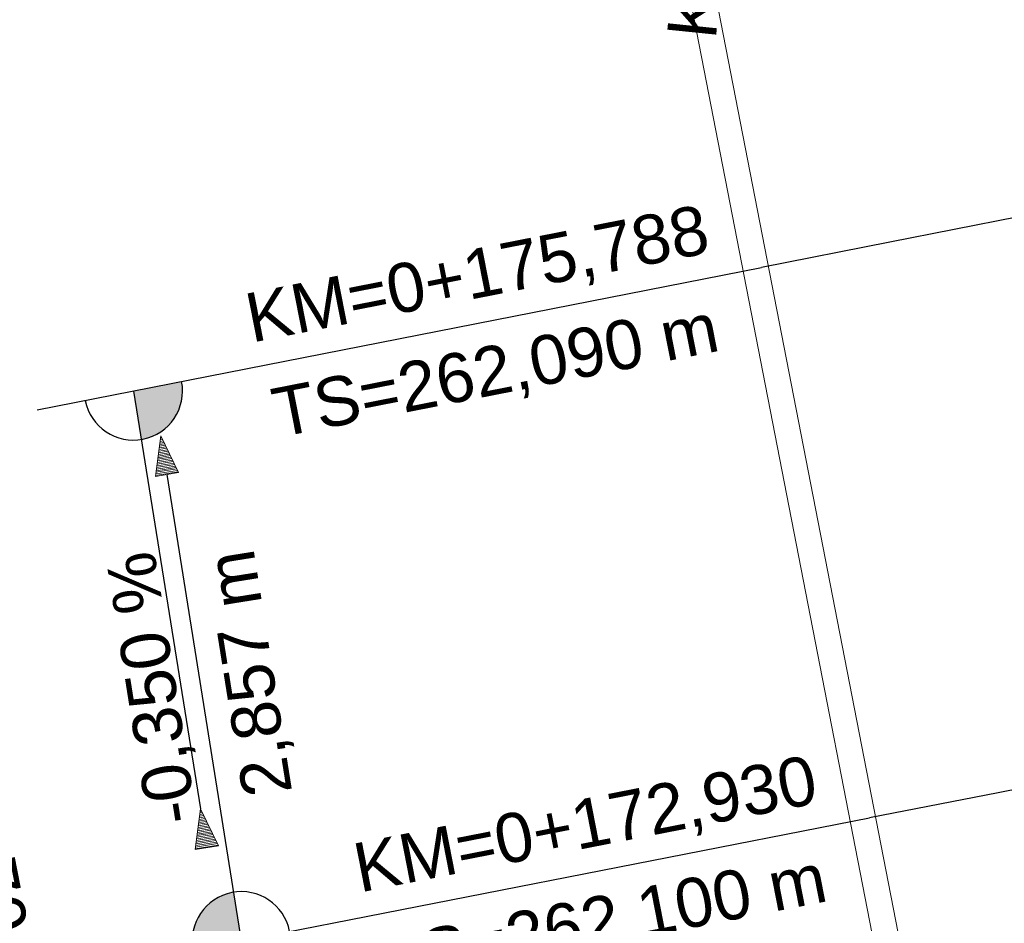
# Model space of a CAD drawing. Extents: x 4534443 to 4534638, y 5622054 to 5622365.
# Tile 64 of 79: x 4534536.51 to 4534541.52, y 5622313.47 to 5622318.07. Entities that reach past the tile are written whole.
import ezdxf

# ---------------------------------------------------------------- set-up
doc = ezdxf.new("R2010")
doc.units = 0
doc.linetypes.add('LT00000', pattern=[0])
doc.layers.add('Gleisbord', color=18, linetype='LT00000', lineweight=5, true_color=0x000000)
doc.layers.add('NEIGUNG', color=18, linetype='LT00000', lineweight=5, true_color=0x000000)
doc.styles.add('TS100', font='arial.ttf', dxfattribs={"height": 0.2})

# ---------------------------------------------------------------- blocks, each defined once
blk = doc.blocks.new('SYMB16')
at = {"color": 0, "linetype": 'ByBlock', "lineweight": -2}
for p, q in [((0.860001, 0.258001), (0.860001, -0.258001)), ((0.860001, 0.258001), (0.860001, -0.258001)), ((0.860001, 0.258001), (0.860001, -0.258001)), ((0.860001, 0.258001), (0.860001, -0.258001)), ((0.860001, 0.258001), (0.860001, -0.258001)), ((0.860001, 0.258001), (0.860001, -0.258001)), ((0.860001, 0.258001), (0.860001, -0.258001)), ((0.860001, 0.258001), (0.860001, -0.258001)), ((0.860001, 0.258001), (0.860001, -0.258001)), ((0.860001, 0.258001), (0.860001, -0.258001)), ((0.860001, 0.258001), (0.860001, -0.258001)), ((0.860001, 0.258001), (0.860001, -0.258001)), ((0.860001, 0.258001), (0.860001, -0.258001)), ((0.860001, 0.258001), (0.860001, -0.258001)), ((0.860001, 0.258001), (0.860001, -0.258001)), ((0.860001, 0.258001), (0.860001, -0.258001)), ((0.860001, 0.258001), (0.860001, -0.258001)), ((0.860001, 0.258001), (0.860001, -0.258001)), ((0.860001, 0.258001), (0.860001, -0.258001)), ((0.860001, 0.258001), (0.860001, -0.258001)), ((0.860001, 0.258001), (0.860001, -0.258001)), ((0.860001, 0.258001), (0.860001, -0.258001)), ((0.860001, 0.258001), (0.860001, -0.258001)), ((0.860001, 0.258001), (0.860001, -0.258001)), ((0.860001, 0.258001), (0.860001, -0.258001)), ((0.860001, 0.258001), (0.860001, -0.258001)), ((0.900001, 0.270001), (0.900001, -0.270001)), ((0.900001, 0.270001), (0.900001, -0.270001)), ((0.900001, 0.270001), (0.900001, -0.270001)), ((0.900001, 0.270001), (0.900001, -0.270001)), ((0.900001, 0.270001), (0.900001, -0.270001)), ((0.900001, 0.270001), (0.900001, -0.270001)), ((0.900001, 0.270001), (0.900001, -0.270001)), ((0.900001, 0.270001), (0.900001, -0.270001)), ((0.900001, 0.270001), (0.900001, -0.270001)), ((0.900001, 0.270001), (0.900001, -0.270001)), ((0.900001, 0.270001), (0.900001, -0.270001)), ((0.900001, 0.270001), (0.900001, -0.270001)), ((0.900001, 0.270001), (0.900001, -0.270001)), ((0.900001, 0.270001), (0.900001, -0.270001)), ((0.900001, 0.270001), (0.900001, -0.270001)), ((0.900001, 0.270001), (0.900001, -0.270001)), ((0.900001, 0.270001), (0.900001, -0.270001)), ((0.900001, 0.270001), (0.900001, -0.270001)), ((0.900001, 0.270001), (0.900001, -0.270001)), ((0.900001, 0.270001), (0.900001, -0.270001)), ((0.900001, 0.270001), (0.900001, -0.270001)), ((0.900001, 0.270001), (0.900001, -0.270001)), ((0.900001, 0.270001), (0.900001, -0.270001)), ((0.900001, 0.270001), (0.900001, -0.270001)), ((0.900001, 0.270001), (0.900001, -0.270001)), ((0.900001, 0.270001), (0.900001, -0.270001)), ((0.940001, 0.282001), (0.940001, -0.282001)), ((0.940001, 0.282001), (0.940001, -0.282001)), ((0.940001, 0.282001), (0.940001, -0.282001)), ((0.940001, 0.282001), (0.940001, -0.282001)), ((0.940001, 0.282001), (0.940001, -0.282001)), ((0.940001, 0.282001), (0.940001, -0.282001)), ((0.940001, 0.282001), (0.940001, -0.282001)), ((0.940001, 0.282001), (0.940001, -0.282001)), ((0.940001, 0.282001), (0.940001, -0.282001)), ((0.940001, 0.282001), (0.940001, -0.282001)), ((0.940001, 0.282001), (0.940001, -0.282001)), ((0.940001, 0.282001), (0.940001, -0.282001)), ((0.940001, 0.282001), (0.940001, -0.282001)), ((0.940001, 0.282001), (0.940001, -0.282001)), ((0.940001, 0.282001), (0.940001, -0.282001)), ((0.940001, 0.282001), (0.940001, -0.282001)), ((0.940001, 0.282001), (0.940001, -0.282001)), ((0.940001, 0.282001), (0.940001, -0.282001)), ((0.940001, 0.282001), (0.940001, -0.282001)), ((0.940001, 0.282001), (0.940001, -0.282001)), ((0.940001, 0.282001), (0.940001, -0.282001)), ((0.940001, 0.282001), (0.940001, -0.282001)), ((0.940001, 0.282001), (0.940001, -0.282001)), ((0.940001, 0.282001), (0.940001, -0.282001)), ((0.940001, 0.282001), (0.940001, -0.282001)), ((0.940001, 0.282001), (0.940001, -0.282001)), ((0.980001, 0.294001), (0.980001, -0.294001)), ((0.980001, 0.294001), (0.980001, -0.294001)), ((0.980001, 0.294001), (0.980001, -0.294001)), ((0.980001, 0.294001), (0.980001, -0.294001)), ((0.980001, 0.294001), (0.980001, -0.294001)), ((0.980001, 0.294001), (0.980001, -0.294001)), ((0.980001, 0.294001), (0.980001, -0.294001)), ((0.980001, 0.294001), (0.980001, -0.294001)), ((0.980001, 0.294001), (0.980001, -0.294001)), ((0.980001, 0.294001), (0.980001, -0.294001)), ((0.980001, 0.294001), (0.980001, -0.294001)), ((0.980001, 0.294001), (0.980001, -0.294001)), ((0.980001, 0.294001), (0.980001, -0.294001)), ((0.980001, 0.294001), (0.980001, -0.294001)), ((0.980001, 0.294001), (0.980001, -0.294001)), ((0.980001, 0.294001), (0.980001, -0.294001)), ((0.980001, 0.294001), (0.980001, -0.294001)), ((0.980001, 0.294001), (0.980001, -0.294001)), ((0.980001, 0.294001), (0.980001, -0.294001)), ((0.980001, 0.294001), (0.980001, -0.294001)), ((0.980001, 0.294001), (0.980001, -0.294001)), ((0.980001, 0.294001), (0.980001, -0.294001)), ((0.980001, 0.294001), (0.980001, -0.294001)), ((0.980001, 0.294001), (0.980001, -0.294001)), ((0.980001, 0.294001), (0.980001, -0.294001)), ((0.980001, 0.294001), (0.980001, -0.294001)), ((0.020001, 0.006001), (0.020001, -0.006001)), ((0.020001, 0.006001), (0.020001, -0.006001)), ((0.020001, 0.006001), (0.020001, -0.006001)), ((0.020001, 0.006001), (0.020001, -0.006001)), ((0.020001, 0.006001), (0.020001, -0.006001)), ((0.020001, 0.006001), (0.020001, -0.006001)), ((0.020001, 0.006001), (0.020001, -0.006001)), ((0.020001, 0.006001), (0.020001, -0.006001)), ((0.020001, 0.006001), (0.020001, -0.006001)), ((0.020001, 0.006001), (0.020001, -0.006001)), ((0.020001, 0.006001), (0.020001, -0.006001)), ((0.020001, 0.006001), (0.020001, -0.006001)), ((0.020001, 0.006001), (0.020001, -0.006001)), ((0.020001, 0.006001), (0.020001, -0.006001)), ((0.020001, 0.006001), (0.020001, -0.006001)), ((0.020001, 0.006001), (0.020001, -0.006001)), ((0.020001, 0.006001), (0.020001, -0.006001)), ((0.020001, 0.006001), (0.020001, -0.006001)), ((0.020001, 0.006001), (0.020001, -0.006001)), ((0.020001, 0.006001), (0.020001, -0.006001)), ((0.020001, 0.006001), (0.020001, -0.006001)), ((0.020001, 0.006001), (0.020001, -0.006001)), ((0.020001, 0.006001), (0.020001, -0.006001)), ((0.020001, 0.006001), (0.020001, -0.006001)), ((0.020001, 0.006001), (0.020001, -0.006001)), ((0.020001, 0.006001), (0.020001, -0.006001)), ((0.060001, 0.018001), (0.060001, -0.018001)), ((0.060001, 0.018001), (0.060001, -0.018001)), ((0.060001, 0.018001), (0.060001, -0.018001)), ((0.060001, 0.018001), (0.060001, -0.018001)), ((0.060001, 0.018001), (0.060001, -0.018001)), ((0.060001, 0.018001), (0.060001, -0.018001)), ((0.060001, 0.018001), (0.060001, -0.018001)), ((0.060001, 0.018001), (0.060001, -0.018001)), ((0.060001, 0.018001), (0.060001, -0.018001)), ((0.060001, 0.018001), (0.060001, -0.018001)), ((0.060001, 0.018001), (0.060001, -0.018001)), ((0.060001, 0.018001), (0.060001, -0.018001)), ((0.060001, 0.018001), (0.060001, -0.018001)), ((0.060001, 0.018001), (0.060001, -0.018001)), ((0.060001, 0.018001), (0.060001, -0.018001)), ((0.060001, 0.018001), (0.060001, -0.018001)), ((0.060001, 0.018001), (0.060001, -0.018001)), ((0.060001, 0.018001), (0.060001, -0.018001)), ((0.060001, 0.018001), (0.060001, -0.018001)), ((0.060001, 0.018001), (0.060001, -0.018001)), ((0.060001, 0.018001), (0.060001, -0.018001)), ((0.060001, 0.018001), (0.060001, -0.018001)), ((0.060001, 0.018001), (0.060001, -0.018001)), ((0.060001, 0.018001), (0.060001, -0.018001)), ((0.060001, 0.018001), (0.060001, -0.018001)), ((0.060001, 0.018001), (0.060001, -0.018001)), ((0.100001, 0.030001), (0.100001, -0.030001)), ((0.100001, 0.030001), (0.100001, -0.030001)), ((0.100001, 0.030001), (0.100001, -0.030001)), ((0.100001, 0.030001), (0.100001, -0.030001)), ((0.100001, 0.030001), (0.100001, -0.030001)), ((0.100001, 0.030001), (0.100001, -0.030001)), ((0.100001, 0.030001), (0.100001, -0.030001)), ((0.100001, 0.030001), (0.100001, -0.030001)), ((0.100001, 0.030001), (0.100001, -0.030001)), ((0.100001, 0.030001), (0.100001, -0.030001)), ((0.100001, 0.030001), (0.100001, -0.030001)), ((0.100001, 0.030001), (0.100001, -0.030001)), ((0.100001, 0.030001), (0.100001, -0.030001)), ((0.100001, 0.030001), (0.100001, -0.030001)), ((0.100001, 0.030001), (0.100001, -0.030001)), ((0.100001, 0.030001), (0.100001, -0.030001)), ((0.100001, 0.030001), (0.100001, -0.030001)), ((0.100001, 0.030001), (0.100001, -0.030001)), ((0.100001, 0.030001), (0.100001, -0.030001)), ((0.100001, 0.030001), (0.100001, -0.030001)), ((0.100001, 0.030001), (0.100001, -0.030001)), ((0.100001, 0.030001), (0.100001, -0.030001)), ((0.100001, 0.030001), (0.100001, -0.030001)), ((0.100001, 0.030001), (0.100001, -0.030001)), ((0.100001, 0.030001), (0.100001, -0.030001)), ((0.100001, 0.030001), (0.100001, -0.030001)), ((0.140001, 0.042001), (0.140001, -0.042001)), ((0.140001, 0.042001), (0.140001, -0.042001)), ((0.140001, 0.042001), (0.140001, -0.042001)), ((0.140001, 0.042001), (0.140001, -0.042001)), ((0.140001, 0.042001), (0.140001, -0.042001)), ((0.140001, 0.042001), (0.140001, -0.042001)), ((0.140001, 0.042001), (0.140001, -0.042001)), ((0.140001, 0.042001), (0.140001, -0.042001)), ((0.140001, 0.042001), (0.140001, -0.042001)), ((0.140001, 0.042001), (0.140001, -0.042001)), ((0.140001, 0.042001), (0.140001, -0.042001)), ((0.140001, 0.042001), (0.140001, -0.042001)), ((0.140001, 0.042001), (0.140001, -0.042001)), ((0.140001, 0.042001), (0.140001, -0.042001)), ((0.140001, 0.042001), (0.140001, -0.042001)), ((0.140001, 0.042001), (0.140001, -0.042001)), ((0.140001, 0.042001), (0.140001, -0.042001)), ((0.140001, 0.042001), (0.140001, -0.042001)), ((0.140001, 0.042001), (0.140001, -0.042001)), ((0.140001, 0.042001), (0.140001, -0.042001)), ((0.140001, 0.042001), (0.140001, -0.042001)), ((0.140001, 0.042001), (0.140001, -0.042001)), ((0.140001, 0.042001), (0.140001, -0.042001)), ((0.140001, 0.042001), (0.140001, -0.042001)), ((0.140001, 0.042001), (0.140001, -0.042001)), ((0.140001, 0.042001), (0.140001, -0.042001)), ((0.180001, 0.054001), (0.180001, -0.054001)), ((0.180001, 0.054001), (0.180001, -0.054001)), ((0.180001, 0.054001), (0.180001, -0.054001)), ((0.180001, 0.054001), (0.180001, -0.054001)), ((0.180001, 0.054001), (0.180001, -0.054001)), ((0.180001, 0.054001), (0.180001, -0.054001)), ((0.180001, 0.054001), (0.180001, -0.054001)), ((0.180001, 0.054001), (0.180001, -0.054001)), ((0.180001, 0.054001), (0.180001, -0.054001)), ((0.180001, 0.054001), (0.180001, -0.054001)), ((0.180001, 0.054001), (0.180001, -0.054001)), ((0.180001, 0.054001), (0.180001, -0.054001)), ((0.180001, 0.054001), (0.180001, -0.054001)), ((0.180001, 0.054001), (0.180001, -0.054001)), ((0.180001, 0.054001), (0.180001, -0.054001)), ((0.180001, 0.054001), (0.180001, -0.054001)), ((0.180001, 0.054001), (0.180001, -0.054001)), ((0.180001, 0.054001), (0.180001, -0.054001)), ((0.180001, 0.054001), (0.180001, -0.054001)), ((0.180001, 0.054001), (0.180001, -0.054001)), ((0.180001, 0.054001), (0.180001, -0.054001)), ((0.180001, 0.054001), (0.180001, -0.054001)), ((0.180001, 0.054001), (0.180001, -0.054001)), ((0.180001, 0.054001), (0.180001, -0.054001)), ((0.180001, 0.054001), (0.180001, -0.054001)), ((0.180001, 0.054001), (0.180001, -0.054001)), ((0.220001, 0.066001), (0.220001, -0.066001)), ((0.220001, 0.066001), (0.220001, -0.066001)), ((0.220001, 0.066001), (0.220001, -0.066001)), ((0.220001, 0.066001), (0.220001, -0.066001)), ((0.220001, 0.066001), (0.220001, -0.066001)), ((0.220001, 0.066001), (0.220001, -0.066001)), ((0.220001, 0.066001), (0.220001, -0.066001)), ((0.220001, 0.066001), (0.220001, -0.066001)), ((0.220001, 0.066001), (0.220001, -0.066001)), ((0.220001, 0.066001), (0.220001, -0.066001)), ((0.220001, 0.066001), (0.220001, -0.066001)), ((0.220001, 0.066001), (0.220001, -0.066001)), ((0.220001, 0.066001), (0.220001, -0.066001)), ((0.220001, 0.066001), (0.220001, -0.066001)), ((0.220001, 0.066001), (0.220001, -0.066001)), ((0.220001, 0.066001), (0.220001, -0.066001)), ((0.220001, 0.066001), (0.220001, -0.066001)), ((0.220001, 0.066001), (0.220001, -0.066001)), ((0.220001, 0.066001), (0.220001, -0.066001)), ((0.220001, 0.066001), (0.220001, -0.066001)), ((0.220001, 0.066001), (0.220001, -0.066001)), ((0.220001, 0.066001), (0.220001, -0.066001)), ((0.220001, 0.066001), (0.220001, -0.066001)), ((0.220001, 0.066001), (0.220001, -0.066001)), ((0.220001, 0.066001), (0.220001, -0.066001)), ((0.220001, 0.066001), (0.220001, -0.066001)), ((0.260001, 0.078001), (0.260001, -0.078001)), ((0.260001, 0.078001), (0.260001, -0.078001)), ((0.260001, 0.078001), (0.260001, -0.078001)), ((0.260001, 0.078001), (0.260001, -0.078001)), ((0.260001, 0.078001), (0.260001, -0.078001)), ((0.260001, 0.078001), (0.260001, -0.078001)), ((0.260001, 0.078001), (0.260001, -0.078001)), ((0.260001, 0.078001), (0.260001, -0.078001)), ((0.260001, 0.078001), (0.260001, -0.078001)), ((0.260001, 0.078001), (0.260001, -0.078001)), ((0.260001, 0.078001), (0.260001, -0.078001)), ((0.260001, 0.078001), (0.260001, -0.078001)), ((0.260001, 0.078001), (0.260001, -0.078001)), ((0.260001, 0.078001), (0.260001, -0.078001)), ((0.260001, 0.078001), (0.260001, -0.078001)), ((0.260001, 0.078001), (0.260001, -0.078001)), ((0.260001, 0.078001), (0.260001, -0.078001)), ((0.260001, 0.078001), (0.260001, -0.078001)), ((0.260001, 0.078001), (0.260001, -0.078001)), ((0.260001, 0.078001), (0.260001, -0.078001)), ((0.260001, 0.078001), (0.260001, -0.078001)), ((0.260001, 0.078001), (0.260001, -0.078001)), ((0.260001, 0.078001), (0.260001, -0.078001)), ((0.260001, 0.078001), (0.260001, -0.078001)), ((0.260001, 0.078001), (0.260001, -0.078001)), ((0.260001, 0.078001), (0.260001, -0.078001)), ((0.300001, 0.090001), (0.300001, -0.090001)), ((0.300001, 0.090001), (0.300001, -0.090001)), ((0.300001, 0.090001), (0.300001, -0.090001)), ((0.300001, 0.090001), (0.300001, -0.090001)), ((0.300001, 0.090001), (0.300001, -0.090001)), ((0.300001, 0.090001), (0.300001, -0.090001)), ((0.300001, 0.090001), (0.300001, -0.090001)), ((0.300001, 0.090001), (0.300001, -0.090001)), ((0.300001, 0.090001), (0.300001, -0.090001)), ((0.300001, 0.090001), (0.300001, -0.090001)), ((0.300001, 0.090001), (0.300001, -0.090001)), ((0.300001, 0.090001), (0.300001, -0.090001)), ((0.300001, 0.090001), (0.300001, -0.090001)), ((0.300001, 0.090001), (0.300001, -0.090001)), ((0.300001, 0.090001), (0.300001, -0.090001)), ((0.300001, 0.090001), (0.300001, -0.090001)), ((0.300001, 0.090001), (0.300001, -0.090001)), ((0.300001, 0.090001), (0.300001, -0.090001)), ((0.300001, 0.090001), (0.300001, -0.090001)), ((0.300001, 0.090001), (0.300001, -0.090001)), ((0.300001, 0.090001), (0.300001, -0.090001)), ((0.300001, 0.090001), (0.300001, -0.090001)), ((0.300001, 0.090001), (0.300001, -0.090001)), ((0.300001, 0.090001), (0.300001, -0.090001)), ((0.300001, 0.090001), (0.300001, -0.090001)), ((0.300001, 0.090001), (0.300001, -0.090001)), ((0.340001, 0.102001), (0.340001, -0.102001)), ((0.340001, 0.102001), (0.340001, -0.102001)), ((0.340001, 0.102001), (0.340001, -0.102001)), ((0.340001, 0.102001), (0.340001, -0.102001)), ((0.340001, 0.102001), (0.340001, -0.102001)), ((0.340001, 0.102001), (0.340001, -0.102001)), ((0.340001, 0.102001), (0.340001, -0.102001)), ((0.340001, 0.102001), (0.340001, -0.102001)), ((0.340001, 0.102001), (0.340001, -0.102001)), ((0.340001, 0.102001), (0.340001, -0.102001)), ((0.340001, 0.102001), (0.340001, -0.102001)), ((0.340001, 0.102001), (0.340001, -0.102001)), ((0.340001, 0.102001), (0.340001, -0.102001)), ((0.340001, 0.102001), (0.340001, -0.102001)), ((0.340001, 0.102001), (0.340001, -0.102001)), ((0.340001, 0.102001), (0.340001, -0.102001)), ((0.340001, 0.102001), (0.340001, -0.102001)), ((0.340001, 0.102001), (0.340001, -0.102001)), ((0.340001, 0.102001), (0.340001, -0.102001)), ((0.340001, 0.102001), (0.340001, -0.102001)), ((0.340001, 0.102001), (0.340001, -0.102001)), ((0.340001, 0.102001), (0.340001, -0.102001)), ((0.340001, 0.102001), (0.340001, -0.102001)), ((0.340001, 0.102001), (0.340001, -0.102001)), ((0.340001, 0.102001), (0.340001, -0.102001)), ((0.340001, 0.102001), (0.340001, -0.102001)), ((0.380001, 0.114001), (0.380001, -0.114001)), ((0.380001, 0.114001), (0.380001, -0.114001)), ((0.380001, 0.114001), (0.380001, -0.114001)), ((0.380001, 0.114001), (0.380001, -0.114001)), ((0.380001, 0.114001), (0.380001, -0.114001)), ((0.380001, 0.114001), (0.380001, -0.114001)), ((0.380001, 0.114001), (0.380001, -0.114001)), ((0.380001, 0.114001), (0.380001, -0.114001)), ((0.380001, 0.114001), (0.380001, -0.114001)), ((0.380001, 0.114001), (0.380001, -0.114001)), ((0.380001, 0.114001), (0.380001, -0.114001)), ((0.380001, 0.114001), (0.380001, -0.114001)), ((0.380001, 0.114001), (0.380001, -0.114001)), ((0.380001, 0.114001), (0.380001, -0.114001)), ((0.380001, 0.114001), (0.380001, -0.114001)), ((0.380001, 0.114001), (0.380001, -0.114001)), ((0.380001, 0.114001), (0.380001, -0.114001)), ((0.380001, 0.114001), (0.380001, -0.114001)), ((0.380001, 0.114001), (0.380001, -0.114001)), ((0.380001, 0.114001), (0.380001, -0.114001)), ((0.380001, 0.114001), (0.380001, -0.114001)), ((0.380001, 0.114001), (0.380001, -0.114001)), ((0.380001, 0.114001), (0.380001, -0.114001)), ((0.380001, 0.114001), (0.380001, -0.114001)), ((0.380001, 0.114001), (0.380001, -0.114001)), ((0.380001, 0.114001), (0.380001, -0.114001)), ((0.420001, 0.126001), (0.420001, -0.126001)), ((0.420001, 0.126001), (0.420001, -0.126001)), ((0.420001, 0.126001), (0.420001, -0.126001)), ((0.420001, 0.126001), (0.420001, -0.126001)), ((0.420001, 0.126001), (0.420001, -0.126001)), ((0.420001, 0.126001), (0.420001, -0.126001)), ((0.420001, 0.126001), (0.420001, -0.126001)), ((0.420001, 0.126001), (0.420001, -0.126001)), ((0.420001, 0.126001), (0.420001, -0.126001)), ((0.420001, 0.126001), (0.420001, -0.126001)), ((0.420001, 0.126001), (0.420001, -0.126001)), ((0.420001, 0.126001), (0.420001, -0.126001)), ((0.420001, 0.126001), (0.420001, -0.126001)), ((0.420001, 0.126001), (0.420001, -0.126001)), ((0.420001, 0.126001), (0.420001, -0.126001)), ((0.420001, 0.126001), (0.420001, -0.126001)), ((0.420001, 0.126001), (0.420001, -0.126001)), ((0.420001, 0.126001), (0.420001, -0.126001)), ((0.420001, 0.126001), (0.420001, -0.126001)), ((0.420001, 0.126001), (0.420001, -0.126001)), ((0.420001, 0.126001), (0.420001, -0.126001)), ((0.420001, 0.126001), (0.420001, -0.126001)), ((0.420001, 0.126001), (0.420001, -0.126001)), ((0.420001, 0.126001), (0.420001, -0.126001)), ((0.420001, 0.126001), (0.420001, -0.126001)), ((0.420001, 0.126001), (0.420001, -0.126001)), ((0.460001, 0.138001), (0.460001, -0.138001)), ((0.460001, 0.138001), (0.460001, -0.138001)), ((0.460001, 0.138001), (0.460001, -0.138001)), ((0.460001, 0.138001), (0.460001, -0.138001)), ((0.460001, 0.138001), (0.460001, -0.138001)), ((0.460001, 0.138001), (0.460001, -0.138001)), ((0.460001, 0.138001), (0.460001, -0.138001)), ((0.460001, 0.138001), (0.460001, -0.138001)), ((0.460001, 0.138001), (0.460001, -0.138001)), ((0.460001, 0.138001), (0.460001, -0.138001)), ((0.460001, 0.138001), (0.460001, -0.138001)), ((0.460001, 0.138001), (0.460001, -0.138001)), ((0.460001, 0.138001), (0.460001, -0.138001)), ((0.460001, 0.138001), (0.460001, -0.138001)), ((0.460001, 0.138001), (0.460001, -0.138001)), ((0.460001, 0.138001), (0.460001, -0.138001)), ((0.460001, 0.138001), (0.460001, -0.138001)), ((0.460001, 0.138001), (0.460001, -0.138001)), ((0.460001, 0.138001), (0.460001, -0.138001)), ((0.460001, 0.138001), (0.460001, -0.138001)), ((0.460001, 0.138001), (0.460001, -0.138001)), ((0.460001, 0.138001), (0.460001, -0.138001)), ((0.460001, 0.138001), (0.460001, -0.138001)), ((0.460001, 0.138001), (0.460001, -0.138001)), ((0.460001, 0.138001), (0.460001, -0.138001)), ((0.460001, 0.138001), (0.460001, -0.138001)), ((0.500001, 0.150001), (0.500001, -0.150001)), ((0.500001, 0.150001), (0.500001, -0.150001)), ((0.500001, 0.150001), (0.500001, -0.150001)), ((0.500001, 0.150001), (0.500001, -0.150001)), ((0.500001, 0.150001), (0.500001, -0.150001)), ((0.500001, 0.150001), (0.500001, -0.150001)), ((0.500001, 0.150001), (0.500001, -0.150001)), ((0.500001, 0.150001), (0.500001, -0.150001)), ((0.500001, 0.150001), (0.500001, -0.150001)), ((0.500001, 0.150001), (0.500001, -0.150001)), ((0.500001, 0.150001), (0.500001, -0.150001)), ((0.500001, 0.150001), (0.500001, -0.150001)), ((0.500001, 0.150001), (0.500001, -0.150001)), ((0.500001, 0.150001), (0.500001, -0.150001)), ((0.500001, 0.150001), (0.500001, -0.150001)), ((0.500001, 0.150001), (0.500001, -0.150001)), ((0.500001, 0.150001), (0.500001, -0.150001)), ((0.500001, 0.150001), (0.500001, -0.150001)), ((0.500001, 0.150001), (0.500001, -0.150001)), ((0.500001, 0.150001), (0.500001, -0.150001)), ((0.500001, 0.150001), (0.500001, -0.150001)), ((0.500001, 0.150001), (0.500001, -0.150001)), ((0.500001, 0.150001), (0.500001, -0.150001)), ((0.500001, 0.150001), (0.500001, -0.150001)), ((0.500001, 0.150001), (0.500001, -0.150001)), ((0.500001, 0.150001), (0.500001, -0.150001)), ((0.540001, 0.162001), (0.540001, -0.162001)), ((0.540001, 0.162001), (0.540001, -0.162001)), ((0.540001, 0.162001), (0.540001, -0.162001)), ((0.540001, 0.162001), (0.540001, -0.162001)), ((0.540001, 0.162001), (0.540001, -0.162001)), ((0.540001, 0.162001), (0.540001, -0.162001)), ((0.540001, 0.162001), (0.540001, -0.162001)), ((0.540001, 0.162001), (0.540001, -0.162001)), ((0.540001, 0.162001), (0.540001, -0.162001)), ((0.540001, 0.162001), (0.540001, -0.162001)), ((0.540001, 0.162001), (0.540001, -0.162001)), ((0.540001, 0.162001), (0.540001, -0.162001)), ((0.540001, 0.162001), (0.540001, -0.162001)), ((0.540001, 0.162001), (0.540001, -0.162001)), ((0.540001, 0.162001), (0.540001, -0.162001)), ((0.540001, 0.162001), (0.540001, -0.162001)), ((0.540001, 0.162001), (0.540001, -0.162001)), ((0.540001, 0.162001), (0.540001, -0.162001)), ((0.540001, 0.162001), (0.540001, -0.162001)), ((0.540001, 0.162001), (0.540001, -0.162001)), ((0.540001, 0.162001), (0.540001, -0.162001)), ((0.540001, 0.162001), (0.540001, -0.162001)), ((0.540001, 0.162001), (0.540001, -0.162001)), ((0.540001, 0.162001), (0.540001, -0.162001)), ((0.540001, 0.162001), (0.540001, -0.162001)), ((0.540001, 0.162001), (0.540001, -0.162001)), ((0.580001, 0.174001), (0.580001, -0.174001)), ((0.580001, 0.174001), (0.580001, -0.174001)), ((0.580001, 0.174001), (0.580001, -0.174001)), ((0.580001, 0.174001), (0.580001, -0.174001)), ((0.580001, 0.174001), (0.580001, -0.174001)), ((0.580001, 0.174001), (0.580001, -0.174001)), ((0.580001, 0.174001), (0.580001, -0.174001)), ((0.580001, 0.174001), (0.580001, -0.174001)), ((0.580001, 0.174001), (0.580001, -0.174001)), ((0.580001, 0.174001), (0.580001, -0.174001)), ((0.580001, 0.174001), (0.580001, -0.174001)), ((0.580001, 0.174001), (0.580001, -0.174001)), ((0.580001, 0.174001), (0.580001, -0.174001)), ((0.580001, 0.174001), (0.580001, -0.174001)), ((0.580001, 0.174001), (0.580001, -0.174001)), ((0.580001, 0.174001), (0.580001, -0.174001)), ((0.580001, 0.174001), (0.580001, -0.174001)), ((0.580001, 0.174001), (0.580001, -0.174001)), ((0.580001, 0.174001), (0.580001, -0.174001)), ((0.580001, 0.174001), (0.580001, -0.174001)), ((0.580001, 0.174001), (0.580001, -0.174001)), ((0.580001, 0.174001), (0.580001, -0.174001)), ((0.580001, 0.174001), (0.580001, -0.174001)), ((0.580001, 0.174001), (0.580001, -0.174001)), ((0.580001, 0.174001), (0.580001, -0.174001)), ((0.580001, 0.174001), (0.580001, -0.174001)), ((0.620001, 0.186001), (0.620001, -0.186001)), ((0.620001, 0.186001), (0.620001, -0.186001)), ((0.620001, 0.186001), (0.620001, -0.186001)), ((0.620001, 0.186001), (0.620001, -0.186001)), ((0.620001, 0.186001), (0.620001, -0.186001)), ((0.620001, 0.186001), (0.620001, -0.186001)), ((0.620001, 0.186001), (0.620001, -0.186001)), ((0.620001, 0.186001), (0.620001, -0.186001)), ((0.620001, 0.186001), (0.620001, -0.186001)), ((0.620001, 0.186001), (0.620001, -0.186001)), ((0.620001, 0.186001), (0.620001, -0.186001)), ((0.620001, 0.186001), (0.620001, -0.186001)), ((0.620001, 0.186001), (0.620001, -0.186001)), ((0.620001, 0.186001), (0.620001, -0.186001)), ((0.620001, 0.186001), (0.620001, -0.186001)), ((0.620001, 0.186001), (0.620001, -0.186001)), ((0.620001, 0.186001), (0.620001, -0.186001)), ((0.620001, 0.186001), (0.620001, -0.186001)), ((0.620001, 0.186001), (0.620001, -0.186001)), ((0.620001, 0.186001), (0.620001, -0.186001)), ((0.620001, 0.186001), (0.620001, -0.186001)), ((0.620001, 0.186001), (0.620001, -0.186001)), ((0.620001, 0.186001), (0.620001, -0.186001)), ((0.620001, 0.186001), (0.620001, -0.186001)), ((0.620001, 0.186001), (0.620001, -0.186001)), ((0.620001, 0.186001), (0.620001, -0.186001)), ((0.660001, 0.198001), (0.660001, -0.198001)), ((0.660001, 0.198001), (0.660001, -0.198001)), ((0.660001, 0.198001), (0.660001, -0.198001)), ((0.660001, 0.198001), (0.660001, -0.198001)), ((0.660001, 0.198001), (0.660001, -0.198001)), ((0.660001, 0.198001), (0.660001, -0.198001)), ((0.660001, 0.198001), (0.660001, -0.198001)), ((0.660001, 0.198001), (0.660001, -0.198001)), ((0.660001, 0.198001), (0.660001, -0.198001)), ((0.660001, 0.198001), (0.660001, -0.198001)), ((0.660001, 0.198001), (0.660001, -0.198001)), ((0.660001, 0.198001), (0.660001, -0.198001)), ((0.660001, 0.198001), (0.660001, -0.198001)), ((0.660001, 0.198001), (0.660001, -0.198001)), ((0.660001, 0.198001), (0.660001, -0.198001)), ((0.660001, 0.198001), (0.660001, -0.198001)), ((0.660001, 0.198001), (0.660001, -0.198001)), ((0.660001, 0.198001), (0.660001, -0.198001)), ((0.660001, 0.198001), (0.660001, -0.198001)), ((0.660001, 0.198001), (0.660001, -0.198001)), ((0.660001, 0.198001), (0.660001, -0.198001)), ((0.660001, 0.198001), (0.660001, -0.198001)), ((0.660001, 0.198001), (0.660001, -0.198001)), ((0.660001, 0.198001), (0.660001, -0.198001)), ((0.660001, 0.198001), (0.660001, -0.198001)), ((0.660001, 0.198001), (0.660001, -0.198001)), ((0.700001, 0.210001), (0.700001, -0.210001)), ((0.700001, 0.210001), (0.700001, -0.210001)), ((0.700001, 0.210001), (0.700001, -0.210001)), ((0.700001, 0.210001), (0.700001, -0.210001)), ((0.700001, 0.210001), (0.700001, -0.210001)), ((0.700001, 0.210001), (0.700001, -0.210001)), ((0.700001, 0.210001), (0.700001, -0.210001)), ((0.700001, 0.210001), (0.700001, -0.210001)), ((0.700001, 0.210001), (0.700001, -0.210001)), ((0.700001, 0.210001), (0.700001, -0.210001)), ((0.700001, 0.210001), (0.700001, -0.210001)), ((0.700001, 0.210001), (0.700001, -0.210001)), ((0.700001, 0.210001), (0.700001, -0.210001)), ((0.700001, 0.210001), (0.700001, -0.210001)), ((0.700001, 0.210001), (0.700001, -0.210001)), ((0.700001, 0.210001), (0.700001, -0.210001)), ((0.700001, 0.210001), (0.700001, -0.210001)), ((0.700001, 0.210001), (0.700001, -0.210001)), ((0.700001, 0.210001), (0.700001, -0.210001)), ((0.700001, 0.210001), (0.700001, -0.210001)), ((0.700001, 0.210001), (0.700001, -0.210001)), ((0.700001, 0.210001), (0.700001, -0.210001)), ((0.700001, 0.210001), (0.700001, -0.210001)), ((0.700001, 0.210001), (0.700001, -0.210001)), ((0.700001, 0.210001), (0.700001, -0.210001)), ((0.700001, 0.210001), (0.700001, -0.210001)), ((0.740001, 0.222001), (0.740001, -0.222001)), ((0.740001, 0.222001), (0.740001, -0.222001)), ((0.740001, 0.222001), (0.740001, -0.222001)), ((0.740001, 0.222001), (0.740001, -0.222001)), ((0.740001, 0.222001), (0.740001, -0.222001)), ((0.740001, 0.222001), (0.740001, -0.222001)), ((0.740001, 0.222001), (0.740001, -0.222001)), ((0.740001, 0.222001), (0.740001, -0.222001)), ((0.740001, 0.222001), (0.740001, -0.222001)), ((0.740001, 0.222001), (0.740001, -0.222001)), ((0.740001, 0.222001), (0.740001, -0.222001)), ((0.740001, 0.222001), (0.740001, -0.222001)), ((0.740001, 0.222001), (0.740001, -0.222001)), ((0.740001, 0.222001), (0.740001, -0.222001)), ((0.740001, 0.222001), (0.740001, -0.222001)), ((0.740001, 0.222001), (0.740001, -0.222001)), ((0.740001, 0.222001), (0.740001, -0.222001)), ((0.740001, 0.222001), (0.740001, -0.222001)), ((0.740001, 0.222001), (0.740001, -0.222001)), ((0.740001, 0.222001), (0.740001, -0.222001)), ((0.740001, 0.222001), (0.740001, -0.222001)), ((0.740001, 0.222001), (0.740001, -0.222001)), ((0.740001, 0.222001), (0.740001, -0.222001)), ((0.740001, 0.222001), (0.740001, -0.222001)), ((0.740001, 0.222001), (0.740001, -0.222001)), ((0.740001, 0.222001), (0.740001, -0.222001)), ((0.780001, 0.234001), (0.780001, -0.234001)), ((0.780001, 0.234001), (0.780001, -0.234001)), ((0.780001, 0.234001), (0.780001, -0.234001)), ((0.780001, 0.234001), (0.780001, -0.234001)), ((0.780001, 0.234001), (0.780001, -0.234001)), ((0.780001, 0.234001), (0.780001, -0.234001)), ((0.780001, 0.234001), (0.780001, -0.234001)), ((0.780001, 0.234001), (0.780001, -0.234001)), ((0.780001, 0.234001), (0.780001, -0.234001)), ((0.780001, 0.234001), (0.780001, -0.234001)), ((0.780001, 0.234001), (0.780001, -0.234001)), ((0.780001, 0.234001), (0.780001, -0.234001)), ((0.780001, 0.234001), (0.780001, -0.234001)), ((0.780001, 0.234001), (0.780001, -0.234001)), ((0.780001, 0.234001), (0.780001, -0.234001)), ((0.780001, 0.234001), (0.780001, -0.234001)), ((0.780001, 0.234001), (0.780001, -0.234001)), ((0.780001, 0.234001), (0.780001, -0.234001)), ((0.780001, 0.234001), (0.780001, -0.234001)), ((0.780001, 0.234001), (0.780001, -0.234001)), ((0.780001, 0.234001), (0.780001, -0.234001)), ((0.780001, 0.234001), (0.780001, -0.234001)), ((0.780001, 0.234001), (0.780001, -0.234001)), ((0.780001, 0.234001), (0.780001, -0.234001)), ((0.780001, 0.234001), (0.780001, -0.234001)), ((0.780001, 0.234001), (0.780001, -0.234001)), ((0.820001, 0.246001), (0.820001, -0.246001)), ((0.820001, 0.246001), (0.820001, -0.246001)), ((0.820001, 0.246001), (0.820001, -0.246001)), ((0.820001, 0.246001), (0.820001, -0.246001)), ((0.820001, 0.246001), (0.820001, -0.246001)), ((0.820001, 0.246001), (0.820001, -0.246001)), ((0.820001, 0.246001), (0.820001, -0.246001)), ((0.820001, 0.246001), (0.820001, -0.246001)), ((0.820001, 0.246001), (0.820001, -0.246001)), ((0.820001, 0.246001), (0.820001, -0.246001)), ((0.820001, 0.246001), (0.820001, -0.246001)), ((0.820001, 0.246001), (0.820001, -0.246001)), ((0.820001, 0.246001), (0.820001, -0.246001)), ((0.820001, 0.246001), (0.820001, -0.246001)), ((0.820001, 0.246001), (0.820001, -0.246001)), ((0.820001, 0.246001), (0.820001, -0.246001)), ((0.820001, 0.246001), (0.820001, -0.246001)), ((0.820001, 0.246001), (0.820001, -0.246001)), ((0.820001, 0.246001), (0.820001, -0.246001)), ((0.820001, 0.246001), (0.820001, -0.246001)), ((0.820001, 0.246001), (0.820001, -0.246001)), ((0.820001, 0.246001), (0.820001, -0.246001)), ((0.820001, 0.246001), (0.820001, -0.246001)), ((0.820001, 0.246001), (0.820001, -0.246001)), ((0.820001, 0.246001), (0.820001, -0.246001)), ((0.820001, 0.246001), (0.820001, -0.246001))]:
    blk.add_line(p, q, dxfattribs=at)
at = {"color": 0, "linetype": 'ByBlock', "lineweight": -2, "flags": 128}
blk.add_lwpolyline([(1, 0.3), (0, 0), (1, -0.3), (1, 0.3)], close=True, dxfattribs=at)
blk.add_lwpolyline([(1, 0.3), (0, 0), (1, -0.3), (1, 0.3)], close=True, dxfattribs=at)
blk.add_lwpolyline([(1, 0.3), (0, 0), (1, -0.3), (1, 0.3)], close=True, dxfattribs=at)
blk.add_lwpolyline([(1, 0.3), (0, 0), (1, -0.3), (1, 0.3)], close=True, dxfattribs=at)
blk.add_lwpolyline([(1, 0.3), (0, 0), (1, -0.3), (1, 0.3)], close=True, dxfattribs=at)
blk.add_lwpolyline([(1, 0.3), (0, 0), (1, -0.3), (1, 0.3)], close=True, dxfattribs=at)
blk.add_lwpolyline([(1, 0.3), (0, 0), (1, -0.3), (1, 0.3)], close=True, dxfattribs=at)
blk.add_lwpolyline([(1, 0.3), (0, 0), (1, -0.3), (1, 0.3)], close=True, dxfattribs=at)
blk.add_lwpolyline([(1, 0.3), (0, 0), (1, -0.3), (1, 0.3)], close=True, dxfattribs=at)
blk.add_lwpolyline([(1, 0.3), (0, 0), (1, -0.3), (1, 0.3)], close=True, dxfattribs=at)
blk.add_lwpolyline([(1, 0.3), (0, 0), (1, -0.3), (1, 0.3)], close=True, dxfattribs=at)
blk.add_lwpolyline([(1, 0.3), (0, 0), (1, -0.3), (1, 0.3)], close=True, dxfattribs=at)
blk.add_lwpolyline([(1, 0.3), (0, 0), (1, -0.3), (1, 0.3)], close=True, dxfattribs=at)
blk.add_lwpolyline([(1, 0.3), (0, 0), (1, -0.3), (1, 0.3)], close=True, dxfattribs=at)
blk.add_lwpolyline([(1, 0.3), (0, 0), (1, -0.3), (1, 0.3)], close=True, dxfattribs=at)
blk.add_lwpolyline([(1, 0.3), (0, 0), (1, -0.3), (1, 0.3)], close=True, dxfattribs=at)
blk.add_lwpolyline([(1, 0.3), (0, 0), (1, -0.3), (1, 0.3)], close=True, dxfattribs=at)
blk.add_lwpolyline([(1, 0.3), (0, 0), (1, -0.3), (1, 0.3)], close=True, dxfattribs=at)
blk.add_lwpolyline([(1, 0.3), (0, 0), (1, -0.3), (1, 0.3)], close=True, dxfattribs=at)
blk.add_lwpolyline([(1, 0.3), (0, 0), (1, -0.3), (1, 0.3)], close=True, dxfattribs=at)
blk.add_lwpolyline([(1, 0.3), (0, 0), (1, -0.3), (1, 0.3)], close=True, dxfattribs=at)
blk.add_lwpolyline([(1, 0.3), (0, 0), (1, -0.3), (1, 0.3)], close=True, dxfattribs=at)
blk.add_lwpolyline([(1, 0.3), (0, 0), (1, -0.3), (1, 0.3)], close=True, dxfattribs=at)
blk.add_lwpolyline([(1, 0.3), (0, 0), (1, -0.3), (1, 0.3)], close=True, dxfattribs=at)
blk.add_lwpolyline([(1, 0.3), (0, 0), (1, -0.3), (1, 0.3)], close=True, dxfattribs=at)
blk.add_lwpolyline([(1, 0.3), (0, 0), (1, -0.3), (1, 0.3)], close=True, dxfattribs=at)
blk = doc.blocks.new('0050890N01')
at = {"linetype": 'Continuous', "lineweight": 25, "true_color": 0xafafaf}
blk.add_hatch(color=253, dxfattribs=at).paths.add_polyline_path([(0.24963, 3.27063), (0.24925, 3.27627), (0.24875, 3.28191), (0.24812, 3.28753), (0.24737, 3.29313), (0.24648, 3.29872), (0.24548, 3.30429), (0.24434, 3.30983), (0.24308, 3.31534), (0.2417, 3.32083), (0.24019, 3.32628), (0.23856, 3.3317), (0.23681, 3.33708), (0.23494, 3.34241), (0.23294, 3.34771), (0.23083, 3.35296), (0.2286, 3.35815), (0.22625, 3.3633), (0.22378, 3.36839), (0.22121, 3.37343), (0.21851, 3.3784), (0.21571, 3.38331), (0.2128, 3.38816), (0.20977, 3.39294), (0.20664, 3.39765), (0.2034, 3.40229), (0.20006, 3.40686), (0.19662, 3.41135), (0.19308, 3.41576), (0.18943, 3.42008), (0.1857, 3.42433), (0.18186, 3.42849), (0.17793, 3.43256), (0.17391, 3.43654), (0.16981, 3.44043), (0.16561, 3.44422), (0.16133, 3.44792), (0.15697, 3.45152), (0.15253, 3.45502), (0.14801, 3.45842), (0.14341, 3.46172), (0.13874, 3.46491), (0.134, 3.468), (0.12919, 3.47098), (0.12431, 3.47385), (0.11937, 3.4766), (0.11437, 3.47925), (0.10931, 3.48178), (0.1042, 3.48419), (0.09903, 3.48649), (0.09381, 3.48868), (0.08855, 3.49074), (0.08323, 3.49268), (0.07788, 3.4945), (0.07248, 3.49621), (0.06705, 3.49778), (0.06158, 3.49924), (0.05609, 3.50057), (0.05056, 3.50178), (0.04501, 3.50286), (0.03943, 3.50381), (0.03384, 3.50464), (0.02822, 3.50535), (0.0226, 3.50592), (0.01696, 3.50637), (0.01131, 3.50669), (0.00566, 3.50688), (0, 3.50694), (0, 3.25694), (0.24985, 3.2482), (0.24998, 3.25366), (0.24999, 3.25932), (0.24987, 3.26498)])
at = {"color": 253, "linetype": 'ByBlock', "lineweight": 25, "true_color": 0xafafaf}
for p, q in [((0, 3.756944), (0, 0)), ((0, 3.256944), (2.401307, 3.172899))]:
    blk.add_line(p, q, dxfattribs=at)
blk.add_arc((0, 3.256944), 0.25, 270, 90, dxfattribs=at)
at = {"color": 253, "true_color": 0xafafaf, "xscale": 0.2, "yscale": 0.2, "zscale": 0.2, "rotation": 177.995466}
blk.add_blockref('SYMB16', (2.601185, 3.165903), dxfattribs=at)
at = {"color": 253, "linetype": 'ByBlock', "lineweight": 25, "true_color": 0xafafaf, "style": 'TS100'}
blk.add_text(' f=   -0,002 m', height=0.25, dxfattribs=at).set_placement((-1.022222, 4.306944))
for s, rotation, p in [('-0,350 %', 357.995459, (0.644952, 3.359448)), ('2,857 m', 357.995459, (0.693395, 2.857446)), ('TS=262,100 m', 270.000001, (-0.375, 2.579514)), ('KM=0+172,930', 270.000001, (0.125, 2.619444))]:
    blk.add_text(s, height=0.25, rotation=rotation, dxfattribs=at).set_placement(p)
blk = doc.blocks.new('0050890N02')
at = {"linetype": 'Continuous', "lineweight": 25, "true_color": 0xafafaf}
blk.add_hatch(color=253, dxfattribs=at).paths.add_polyline_path([(-0.24998, 3.26023), (-0.24999, 3.25457), (-0.24987, 3.24891), (-0.24963, 3.24326), (-0.24925, 3.23762), (-0.24875, 3.23198), (-0.24812, 3.22636), (-0.24737, 3.22075), (-0.24648, 3.21517), (-0.24548, 3.2096), (-0.24434, 3.20406), (-0.24308, 3.19854), (-0.2417, 3.19306), (-0.24019, 3.18761), (-0.23856, 3.18219), (-0.23681, 3.17681), (-0.23494, 3.17147), (-0.23294, 3.16618), (-0.23083, 3.16093), (-0.2286, 3.15574), (-0.22625, 3.15059), (-0.22378, 3.1455), (-0.22121, 3.14046), (-0.21851, 3.13549), (-0.21571, 3.13058), (-0.2128, 3.12573), (-0.20977, 3.12095), (-0.20664, 3.11623), (-0.2034, 3.1116), (-0.20006, 3.10703), (-0.19662, 3.10254), (-0.19308, 3.09813), (-0.18943, 3.09381), (-0.1857, 3.08956), (-0.18186, 3.0854), (-0.17793, 3.08133), (-0.17391, 3.07735), (-0.16981, 3.07346), (-0.16561, 3.06967), (-0.16133, 3.06597), (-0.15697, 3.06237), (-0.15253, 3.05886), (-0.14801, 3.05546), (-0.14341, 3.05217), (-0.13874, 3.04897), (-0.134, 3.04589), (-0.12919, 3.04291), (-0.12431, 3.04004), (-0.11937, 3.03729), (-0.11437, 3.03464), (-0.10931, 3.03211), (-0.1042, 3.02969), (-0.09903, 3.0274), (-0.09381, 3.02521), (-0.08855, 3.02315), (-0.08323, 3.02121), (-0.07788, 3.01938), (-0.07248, 3.01768), (-0.06705, 3.0161), (-0.06158, 3.01465), (-0.05609, 3.01332), (-0.05056, 3.01211), (-0.04501, 3.01103), (-0.03943, 3.01007), (-0.03384, 3.00924), (-0.02822, 3.00854), (-0.0226, 3.00797), (-0.01696, 3.00752), (-0.01131, 3.0072), (-0.00566, 3.00701), (0, 3.00694), (0, 3.25694), (-0.24985, 3.26569)])
at = {"color": 253, "linetype": 'ByBlock', "lineweight": 25, "true_color": 0xafafaf}
for p, q in [((0, 3.756944), (0, 0)), ((0, 3.256944), (-2.1521, 3.332268))]:
    blk.add_line(p, q, dxfattribs=at)
blk.add_arc((0, 3.256944), 0.25, 90, 270, dxfattribs=at)
at = {"color": 253, "true_color": 0xafafaf, "xscale": 0.2, "yscale": 0.2, "zscale": 0.2, "rotation": 177.995466}
blk.add_blockref('SYMB16', (-2.1521, 3.332268), dxfattribs=at)
at = {"color": 253, "linetype": 'ByBlock', "lineweight": 25, "true_color": 0xafafaf, "style": 'TS100'}
blk.add_text('KNICK', height=0.25, dxfattribs=at).set_placement((-0.51875, 4.306944))
for s, p in [('TS=262,090 m', (-0.375, 2.579514)), ('KM=0+175,788', (0.125, 2.619444))]:
    blk.add_text(s, height=0.25, rotation=270.000001, dxfattribs=at).set_placement(p)
blk = doc.blocks.new('0050990N07')
at = {"linetype": 'Continuous', "lineweight": 25, "true_color": 0xafafaf}
blk.add_hatch(color=253, dxfattribs=at).paths.add_polyline_path([(-0.24957, -0.48541), (-0.24984, -0.49106), (-0.24998, -0.49672), (-0.24999, -0.50238), (-0.24987, -0.50803), (-0.24963, -0.51368), (-0.24925, -0.51933), (-0.24875, -0.52496), (-0.24812, -0.53058), (-0.24737, -0.53619), (-0.24648, -0.54178), (-0.24548, -0.54734), (-0.24434, -0.55289), (-0.24308, -0.5584), (-0.2417, -0.56388), (-0.24019, -0.56934), (-0.23856, -0.57475), (-0.23681, -0.58013), (-0.23494, -0.58547), (-0.23294, -0.59076), (-0.23083, -0.59601), (-0.2286, -0.60121), (-0.22625, -0.60635), (-0.22378, -0.61145), (-0.22121, -0.61648), (-0.21851, -0.62146), (-0.21571, -0.62637), (-0.2128, -0.63122), (-0.20977, -0.636), (-0.20664, -0.64071), (-0.2034, -0.64535), (-0.20006, -0.64991), (-0.19662, -0.6544), (-0.19308, -0.65881), (-0.18943, -0.66314), (-0.1857, -0.66738), (-0.18186, -0.67154), (-0.17793, -0.67561), (-0.17391, -0.67959), (-0.16981, -0.68348), (-0.16561, -0.68728), (-0.16133, -0.69098), (-0.15697, -0.69458), (-0.15253, -0.69808), (-0.14801, -0.70148), (-0.14341, -0.70478), (-0.13874, -0.70797), (-0.134, -0.71106), (-0.12919, -0.71403), (-0.12431, -0.7169), (-0.11937, -0.71966), (-0.11437, -0.7223), (-0.10931, -0.72483), (-0.1042, -0.72725), (-0.09903, -0.72955), (-0.09381, -0.73173), (-0.08855, -0.73379), (-0.08323, -0.73574), (-0.07788, -0.73756), (-0.07248, -0.73926), (-0.06705, -0.74084), (-0.06158, -0.7423), (-0.05609, -0.74363), (-0.05056, -0.74483), (-0.04501, -0.74592), (-0.03943, -0.74687), (-0.03384, -0.7477), (-0.02822, -0.7484), (-0.0226, -0.74898), (-0.01696, -0.74942), (-0.01131, -0.74974), (-0.00566, -0.74994), (0, -0.75), (0, -0.5), (-0.24946, -0.48364)])
at = {"color": 253, "linetype": 'ByBlock', "lineweight": 25, "true_color": 0xafafaf}
for p, q in [((0, -3.756944), (0, 0)), ((0, -0.5), (-2.153504, -0.358774))]:
    blk.add_line(p, q, dxfattribs=at)
blk.add_arc((0, -0.5), 0.25, 90, 270, dxfattribs=at)
at = {"color": 253, "true_color": 0xafafaf, "xscale": 0.2, "yscale": 0.2, "zscale": 0.2, "rotation": 176.247949}
blk.add_blockref('SYMB16', (-2.153504, -0.358774), dxfattribs=at)
at = {"color": 253, "linetype": 'ByBlock', "lineweight": 25, "true_color": 0xafafaf, "style": 'TS100'}
for s, rotation, p in [('-0,656 %', 356.247941, (-1.877252, -0.251622)), ('9,019 m', 356.247941, (-1.84414, -0.754868)), ('TS=262,145 m', 270.000001, (-0.375, -1.177431)), ('KM=0+212,374', 270.000001, (0.125, -1.1375))]:
    blk.add_text(s, height=0.25, rotation=rotation, dxfattribs=at).set_placement(p)
blk.add_text('KNICK', height=0.25, dxfattribs=at).set_placement((-0.51875, -4.556944))

msp = doc.modelspace()

# ---------------------------------------------------------------- linework, layer by layer
at = {"layer": 'Gleisbord', "color": 8, "lineweight": 18, "true_color": 0x7f7f7f}
msp.add_line((4534545.183839, 5622291.81723), (4534536.732981, 5622335.263694), dxfattribs=at)
at = {"layer": 'Gleisbord', "color": 8, "lineweight": 18, "true_color": 0x7f7f7f, "flags": 128}
msp.add_lwpolyline([(4534545.183839, 5622291.81723), (4534545.056231, 5622291.792409), (4534536.605373, 5622335.238872), (4534536.732981, 5622335.263694)], dxfattribs=at)
at = {"layer": 'NEIGUNG', "color": 253, "lineweight": 25, "true_color": 0xafafaf, "flags": 128}
for points in [[(4534542.247769, 5622317.198134), (4534541.593644, 5622317.069426), (4534540.93952, 5622316.940717), (4534540.285396, 5622316.812008)], [(4534542.798346, 5622314.394473), (4534542.144075, 5622314.266513), (4534541.489804, 5622314.138553), (4534540.835533, 5622314.010593)]]:
    msp.add_lwpolyline(points, dxfattribs=at)

# ---------------------------------------------------------------- block references
at = {"layer": 'NEIGUNG'}
for name, p, rotation in [('0050990N07', (4534535.571674, 5622318.944819), 84.20175), ('0050890N02', (4534540.285396, 5622316.812008), 101.1316), ('0050890N01', (4534540.835533, 5622314.010593), 101.066013)]:
    msp.add_blockref(name, p, dxfattribs=dict(at, rotation=rotation))

doc.saveas('drawing.dxf')
